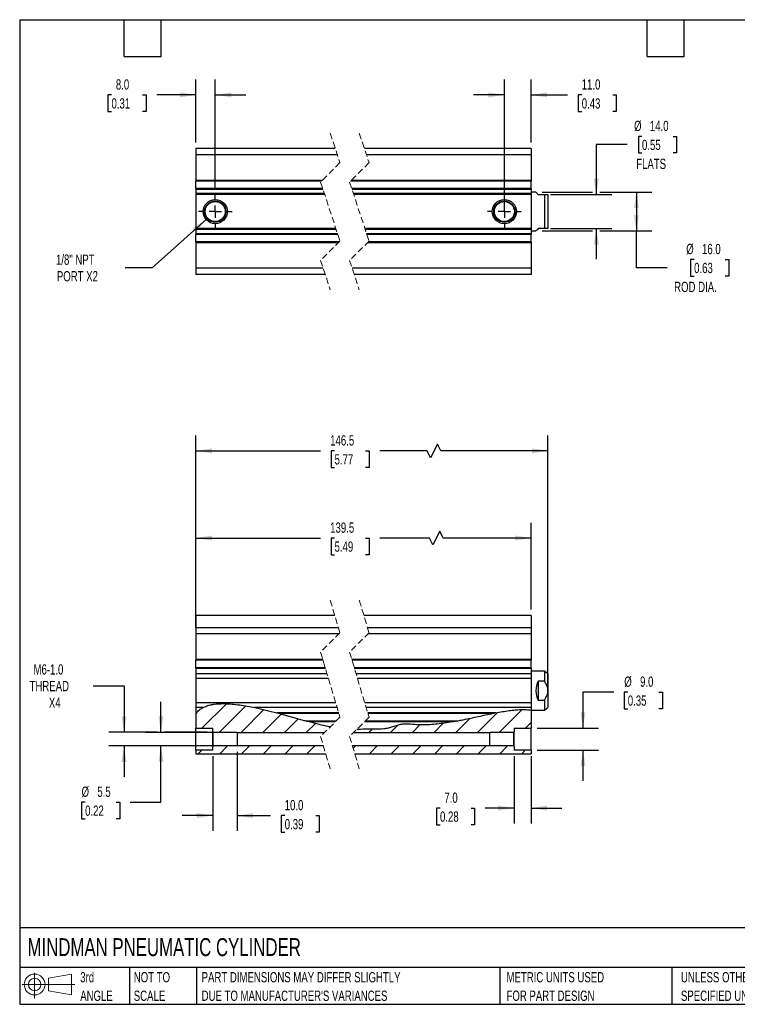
# Model space of a CAD drawing. Header units: millimetres. Extents: x 13 to 546, y 13 to 419.
# Tile 1 of 2: x 13 to 309, y 13 to 419. Entities that reach past the tile are written whole.
import ezdxf

# ---------------------------------------------------------------- set-up
doc = ezdxf.new("R2010")
doc.units = ezdxf.units.MM
doc.header["$LTSCALE"] = 2
for name, pattern in [('SLD-Center', [19.05, 15.24, -1.27, 1.27, -1.27]), ('SLD-Dashed', [1.905, 1.27, -0.635]), ('SLD-Solid', [0])]:
    doc.linetypes.add(name, pattern=pattern)
for name, color, linetype in [('CENTER', 40, 'SLD-Center'), ('HATCH', 6, 'SLD-Solid'), ('SLD-DEFPOINTS', 7, 'Continuous')]:
    doc.layers.add(name, color=color, linetype=linetype)
doc.layers.add('DIMENSIONS', color=140, linetype='SLD-Solid', lineweight=25)
doc.layers.add('TEXT', color=140, linetype='SLD-Solid', lineweight=25)
doc.styles.add('SLDTEXTSTYLE0', font='TXT', dxfattribs={"width": 0.7})
doc.dimstyles.new('SLDDIMSTYLE0', dxfattribs={"dimtxt": 4.316016, "dimasz": 6.604, "dimexe": 0, "dimexo": 0.0625, "dimgap": 1.079004, "dimtad": 0, "dimtih": 1, "dimtoh": 1, "dimdec": 1, "dimrnd": 1e-09, "dimzin": 12, "dimdsep": 46, "dimtxsty": 'SLDTEXTSTYLE0', "dimsah": 1, "dimcen": 0.09, "dimadec": 0, "dimazin": 3, "dimtfac": 1, "dimtdec": 1, "dimtofl": 0, "dimtmove": 0, "dimatfit": 3, "dimfxl": 0, "dimfrac": 2, "dimtolj": 1, "dimtzin": 12, "dimarcsym": 0})
doc.dimstyles.new('SLDDIMSTYLE1', dxfattribs={"dimtxt": 4.316016, "dimasz": 6.604, "dimexe": 0, "dimexo": 0.0625, "dimgap": 1.079004, "dimtad": 0, "dimtih": 1, "dimtoh": 1, "dimdec": 1, "dimrnd": 1e-09, "dimzin": 4, "dimdsep": 46, "dimtxsty": 'SLDTEXTSTYLE0', "dimsah": 1, "dimcen": 0.09, "dimadec": 0, "dimazin": 1, "dimtfac": 1, "dimtdec": 1, "dimtmove": 0, "dimatfit": 0, "dimfxl": 0, "dimfrac": 2, "dimtolj": 1, "dimtzin": 12, "dimarcsym": 0})
doc.dimstyles.new('SLDDIMSTYLE2', dxfattribs={"dimtxt": 4.316016, "dimasz": 6.604, "dimexe": 0, "dimexo": 0.0625, "dimgap": 1.079004, "dimtad": 0, "dimtih": 1, "dimtoh": 1, "dimdec": 1, "dimrnd": 1e-09, "dimzin": 12, "dimdsep": 46, "dimtxsty": 'SLDTEXTSTYLE0', "dimsah": 1, "dimcen": 0.09, "dimadec": 0, "dimazin": 3, "dimtfac": 1, "dimtdec": 1, "dimtmove": 0, "dimatfit": 0, "dimfxl": 0, "dimfrac": 2, "dimtolj": 1, "dimtzin": 12, "dimarcsym": 0})
doc.dimstyles.new('SLDDIMSTYLE3', dxfattribs={"dimtxt": 4.316016, "dimasz": 6.604, "dimexe": 0, "dimexo": 0.0625, "dimgap": 1.079004, "dimtad": 0, "dimtih": 1, "dimtoh": 1, "dimdec": 1, "dimrnd": 1e-09, "dimzin": 4, "dimdsep": 46, "dimtxsty": 'SLDTEXTSTYLE0', "dimsah": 1, "dimcen": 0.09, "dimadec": 0, "dimazin": 1, "dimtfac": 1, "dimtdec": 1, "dimtofl": 0, "dimtmove": 0, "dimatfit": 3, "dimfxl": 0, "dimfrac": 2, "dimtolj": 1, "dimtzin": 12, "dimarcsym": 0})
doc.dimstyles.new('SLDDIMSTYLE4', dxfattribs={"dimtxt": 4.316016, "dimasz": 6.604, "dimexe": 0, "dimexo": 0.0625, "dimgap": 1.079004, "dimtad": 0, "dimtih": 1, "dimtoh": 1, "dimdec": 1, "dimrnd": 1e-09, "dimzin": 12, "dimdsep": 46, "dimtxsty": 'SLDTEXTSTYLE0', "dimsah": 1, "dimcen": 0, "dimadec": 0, "dimazin": 3, "dimtfac": 1, "dimtdec": 1, "dimtofl": 0, "dimtmove": 0, "dimatfit": 3, "dimfxl": 0, "dimfrac": 2, "dimtolj": 1, "dimtzin": 12, "dimarcsym": 0})

# ---------------------------------------------------------------- blocks, each defined once
blk = doc.blocks.new('Block11')
at = {"color": 7, "linetype": 'SLD-Solid', "lineweight": 18}
for p, q in [((5.18, 10.62), (5.18, 0)), ((10.96, 8.33), (20.35, 10.06)), ((10.96, 3.19), (10.96, 8.33)), ((20.35, 10.06), (20.35, 1.46)), ((0, 5.76), (21.75, 5.76)), ((10.96, 3.19), (20.35, 1.46))]:
    blk.add_line(p, q, dxfattribs=at)
for radius in [4.3, 2.57]:
    blk.add_circle((5.18, 5.76), radius, dxfattribs=at)
blk = doc.blocks.new('Block12')
at = {"layer": 'SLD-DEFPOINTS'}
blk.add_blockref('Block11', (0, 0), dxfattribs=at)
blk = doc.blocks.new('SW_NOTE_0_1')
at = {"layer": 'TEXT', "color": 0, "char_height": 4.2333, "attachment_point": 1, "style": 'SLDTEXTSTYLE0'}
for s, insert in [('UNLESS OTHERWISE', (0, 5.46)), ('SPECIFIED UNITS ARE:', (0, -2.19))]:
    blk.add_mtext(s, dxfattribs=dict(at, insert=insert))
blk = doc.blocks.new('SW_NOTE_0_2')
at = {"layer": 'TEXT', "color": 0, "char_height": 4.2333, "attachment_point": 1, "style": 'SLDTEXTSTYLE0'}
for s, insert in [('PART DIMENSIONS MAY DIFFER SLIGHTLY', (0, 5.46)), ("DUE TO MANUFACTURER'S VARIANCES", (0, -2.19))]:
    blk.add_mtext(s, dxfattribs=dict(at, insert=insert))
blk = doc.blocks.new('SW_NOTE_0_3')
at = {"layer": 'TEXT', "color": 0, "char_height": 4.233, "attachment_point": 1, "style": 'SLDTEXTSTYLE0'}
for s, insert in [('NOT TO', (0, 5.46)), ('SCALE', (0, -2.19))]:
    blk.add_mtext(s, dxfattribs=dict(at, insert=insert))
blk = doc.blocks.new('SW_NOTE_0_4')
at = {"layer": 'TEXT', "color": 0, "char_height": 4.233, "attachment_point": 1, "style": 'SLDTEXTSTYLE0'}
for s, insert in [('3rd', (0, 5.46)), ('ANGLE', (0, -2.19))]:
    blk.add_mtext(s, dxfattribs=dict(at, insert=insert))
blk = doc.blocks.new('SW_NOTE_0_5')
at = {"layer": 'TEXT', "color": 0, "char_height": 4.2333, "attachment_point": 1, "style": 'SLDTEXTSTYLE0'}
for s, insert in [('METRIC UNITS USED', (0, 5.46)), ('FOR PART DESIGN', (0, -2.19))]:
    blk.add_mtext(s, dxfattribs=dict(at, insert=insert))
blk = doc.blocks.new('_D')
at = {"layer": 'DIMENSIONS'}
for p, q in [((85.44, 175.68), (85.44, 211.49)), ((223.83, 175.68), (223.83, 211.49)), ((186.16, 207.96), (183.34, 202.32)), ((187.57, 205.14), (186.16, 207.96)), ((85.44, 205.14), (136.86, 205.14)), ((142.71, 205.14), (141.26, 205.14)), ((141.26, 205.14), (141.26, 198.28)), ((155.53, 205.14), (156.98, 205.14)), ((156.98, 205.14), (156.98, 198.28)), ((181.93, 205.14), (161.38, 205.14)), ((183.34, 202.32), (181.93, 205.14)), ((223.83, 205.14), (187.57, 205.14)), ((141.26, 198.28), (142.71, 198.28)), ((156.98, 198.28), (155.53, 198.28))]:
    blk.add_line(p, q, dxfattribs=at)
for points in [[(85.44, 205.14), (92.05, 204.13), (92.05, 206.16)], [(223.83, 205.14), (217.22, 206.16), (217.22, 204.13)]]:
    blk.add_solid(points, dxfattribs=at)
at = {"layer": 'DIMENSIONS', "char_height": 4.233, "attachment_point": 1, "style": 'SLDTEXTSTYLE0'}
for s, insert in [('139.5', (140.91, 211.57)), ('5.49', (142.71, 203.74))]:
    blk.add_mtext(s, dxfattribs=dict(at, insert=insert))
blk = doc.blocks.new('_D_1')
at = {"layer": 'DIMENSIONS'}
for p, q in [((85.44, 168.11), (85.44, 247.49)), ((185.16, 243.96), (182.34, 238.32)), ((186.58, 241.14), (185.16, 243.96)), ((230.83, 144.68), (230.83, 247.49)), ((85.44, 241.14), (136.86, 241.14)), ((142.71, 241.14), (141.26, 241.14)), ((141.26, 241.14), (141.26, 234.28)), ((155.53, 241.14), (156.98, 241.14)), ((156.98, 241.14), (156.98, 234.28)), ((180.93, 241.14), (161.38, 241.14)), ((182.34, 238.32), (180.93, 241.14)), ((230.83, 241.14), (186.58, 241.14)), ((141.26, 234.28), (142.71, 234.28)), ((156.98, 234.28), (155.53, 234.28))]:
    blk.add_line(p, q, dxfattribs=at)
for points in [[(85.44, 241.14), (92.05, 240.13), (92.05, 242.16)], [(230.83, 241.14), (224.22, 242.16), (224.22, 240.13)]]:
    blk.add_solid(points, dxfattribs=at)
at = {"layer": 'DIMENSIONS', "char_height": 4.233, "attachment_point": 1, "style": 'SLDTEXTSTYLE0'}
for s, insert in [('146.5', (140.91, 247.57)), ('5.77', (142.71, 239.74))]:
    blk.add_mtext(s, dxfattribs=dict(at, insert=insert))
blk = doc.blocks.new('_D_2')
at = {"layer": 'DIMENSIONS'}
for p, q in [((216.83, 115.1), (216.83, 87.34)), ((223.83, 115.1), (223.83, 87.34)), ((186.25, 93.69), (184.8, 93.69)), ((184.8, 93.69), (184.8, 86.83)), ((199.08, 93.69), (200.53, 93.69)), ((200.53, 93.69), (200.53, 86.83)), ((216.83, 93.69), (204.93, 93.69)), ((223.83, 93.69), (236.53, 93.69)), ((184.8, 86.83), (186.25, 86.83)), ((200.53, 86.83), (199.08, 86.83))]:
    blk.add_line(p, q, dxfattribs=at)
for points in [[(216.83, 93.69), (210.22, 94.71), (210.22, 92.67)], [(223.83, 93.69), (230.43, 92.67), (230.43, 94.71)]]:
    blk.add_solid(points, dxfattribs=at)
at = {"layer": 'DIMENSIONS', "char_height": 4.233, "attachment_point": 1, "style": 'SLDTEXTSTYLE0'}
for s, insert in [('7.0', (188.05, 100.11)), ('0.28', (186.25, 92.29))]:
    blk.add_mtext(s, dxfattribs=dict(at, insert=insert))
blk = doc.blocks.new('_D_3')
at = {"layer": 'DIMENSIONS'}
for p, q in [((257.99, 141.58), (245.29, 141.58)), ((245.29, 141.58), (245.29, 126.64)), ((263.79, 141.58), (262.34, 141.58)), ((262.34, 141.58), (262.34, 134.72)), ((276.62, 141.58), (278.07, 141.58)), ((278.07, 141.58), (278.07, 134.72)), ((262.34, 134.72), (263.79, 134.72)), ((278.07, 134.72), (276.62, 134.72)), ((226.37, 126.64), (251.64, 126.64)), ((226.37, 117.64), (251.64, 117.64)), ((245.29, 117.64), (245.29, 104.94))]:
    blk.add_line(p, q, dxfattribs=at)
for points in [[(245.29, 126.64), (246.31, 133.25), (244.28, 133.25)], [(245.29, 117.64), (244.28, 111.04), (246.31, 111.04)]]:
    blk.add_solid(points, dxfattribs=at)
at = {"layer": 'DIMENSIONS', "char_height": 4.233, "attachment_point": 1, "style": 'SLDTEXTSTYLE0'}
for s, insert in [('%%c', (262.33, 148)), ('9.0', (268.85, 148)), ('0.35', (263.79, 140.18))]:
    blk.add_mtext(s, dxfattribs=dict(at, insert=insert))
blk = doc.blocks.new('_D_4')
at = {"layer": 'DIMENSIONS'}
for p, q in [((92.44, 115.1), (92.44, 84.25)), ((102.44, 116.85), (102.44, 84.25)), ((92.44, 90.6), (79.74, 90.6)), ((102.44, 90.6), (116.28, 90.6)), ((122.13, 90.6), (120.68, 90.6)), ((120.68, 90.6), (120.68, 83.75)), ((134.95, 90.6), (136.4, 90.6)), ((136.4, 90.6), (136.4, 83.75)), ((120.68, 83.75), (122.13, 83.75)), ((136.4, 83.75), (134.95, 83.75))]:
    blk.add_line(p, q, dxfattribs=at)
for points in [[(92.44, 90.6), (85.84, 91.62), (85.84, 89.59)], [(102.44, 90.6), (109.05, 89.59), (109.05, 91.62)]]:
    blk.add_solid(points, dxfattribs=at)
at = {"layer": 'DIMENSIONS', "char_height": 4.233, "attachment_point": 1, "style": 'SLDTEXTSTYLE0'}
for s, insert in [('10.0', (122.13, 97.03)), ('0.39', (122.13, 89.2))]:
    blk.add_mtext(s, dxfattribs=dict(at, insert=insert))
blk = doc.blocks.new('_D_5')
at = {"layer": 'DIMENSIONS'}
for p, q in [((71.04, 124.89), (71.04, 137.59)), ((99.9, 124.89), (64.69, 124.89)), ((99.9, 119.39), (64.69, 119.39)), ((71.04, 96.14), (71.04, 119.39)), ((39.71, 96.14), (38.26, 96.14)), ((38.26, 96.14), (38.26, 89.28)), ((52.54, 96.14), (53.99, 96.14)), ((53.99, 96.14), (53.99, 89.28)), ((58.34, 96.14), (71.04, 96.14)), ((38.26, 89.28), (39.71, 89.28)), ((53.99, 89.28), (52.54, 89.28))]:
    blk.add_line(p, q, dxfattribs=at)
for points in [[(71.04, 124.89), (72.05, 131.5), (70.02, 131.5)], [(71.04, 119.39), (70.02, 112.79), (72.05, 112.79)]]:
    blk.add_solid(points, dxfattribs=at)
at = {"layer": 'DIMENSIONS', "char_height": 4.233, "attachment_point": 1, "style": 'SLDTEXTSTYLE0'}
for s, insert in [('%%c', (38.25, 102.57)), ('5.5', (44.76, 102.57)), ('0.22', (39.71, 94.74))]:
    blk.add_mtext(s, dxfattribs=dict(at, insert=insert))
blk = doc.blocks.new('_D_6')
at = {"layer": 'DIMENSIONS'}
for p, q in [((43.1, 144.15), (55.8, 144.15)), ((55.8, 144.15), (55.8, 124.97)), ((69.51, 124.97), (49.45, 124.97)), ((90.08, 124.97), (72.56, 124.97)), ((69.51, 119.32), (49.45, 119.32)), ((55.8, 119.32), (55.8, 106.62)), ((90.08, 119.32), (72.56, 119.32))]:
    blk.add_line(p, q, dxfattribs=at)
for points in [[(55.8, 124.97), (56.82, 131.57), (54.78, 131.57)], [(55.8, 119.32), (54.78, 112.71), (56.82, 112.71)]]:
    blk.add_solid(points, dxfattribs=at)
at = {"layer": 'DIMENSIONS', "char_height": 4.233, "attachment_point": 1, "style": 'SLDTEXTSTYLE0'}
for s, insert in [('M6-1.0', (18.41, 153.04)), ('THREAD', (16.77, 146.18)), ('X4', (24.76, 139.32))]:
    blk.add_mtext(s, dxfattribs=dict(at, insert=insert))
blk = doc.blocks.new('SW_HATCH_0')
at = {"layer": 'HATCH', "color": 0}
for p, q in [((-53.35, 17.38), (-63.48, 7.25)), ((-45.28, 16.47), (-56.17, 5.58)), ((-37.84, 14.93), (-47.27, 5.5)), ((-30.68, 13.11), (-38.29, 5.5)), ((58.65, 13.75), (50.4, 5.5)), ((68.86, 14.98), (59.46, 5.58)), ((-23.64, 11.17), (-29.31, 5.5)), ((-16.59, 9.24), (-20.33, 5.5)), ((17.5, 8.52), (14.48, 5.5)), ((26.58, 8.62), (23.46, 5.5)), ((36.24, 9.3), (32.44, 5.5)), ((47.3, 11.38), (41.42, 5.5)), ((72.45, 9.59), (70.11, 7.25)), ((6.83, 6.83), (5.5, 5.5)), ((-43.79, 0), (-47.04, -3.25)), ((-34.81, 0), (-38.06, -3.25)), ((-25.83, 0), (-29.08, -3.25)), ((-16.85, 0), (-20.1, -3.25)), ((0, 0), (-1, -1)), ((8.98, 0), (5.73, -3.25)), ((17.96, 0), (14.71, -3.25)), ((26.94, 0), (23.69, -3.25)), ((35.92, 0), (32.67, -3.25)), ((44.9, 0), (41.65, -3.25)), ((53.88, 0), (50.63, -3.25)), ((-63.5, -1.75), (-65, -3.25)), ((-52.84, -0.07), (-56.02, -3.25)), ((62.79, -0.07), (59.61, -3.25)), ((70.09, -1.75), (68.59, -3.25))]:
    blk.add_line(p, q, dxfattribs=at)
blk = doc.blocks.new('_D_13')
at = {"layer": 'DIMENSIONS'}
for p, q in [((85.44, 368.45), (85.44, 394.41)), ((93.44, 349.38), (93.44, 394.41)), ((50.61, 388.06), (49.16, 388.06)), ((49.16, 388.06), (49.16, 381.2)), ((63.44, 388.06), (64.89, 388.06)), ((64.89, 388.06), (64.89, 381.2)), ((85.44, 388.06), (69.29, 388.06)), ((93.44, 388.06), (106.14, 388.06)), ((49.16, 381.2), (50.61, 381.2)), ((64.89, 381.2), (63.44, 381.2))]:
    blk.add_line(p, q, dxfattribs=at)
for points in [[(85.44, 388.06), (78.84, 389.08), (78.84, 387.05)], [(93.44, 388.06), (100.05, 387.05), (100.05, 389.08)]]:
    blk.add_solid(points, dxfattribs=at)
at = {"layer": 'DIMENSIONS', "char_height": 4.233, "attachment_point": 1, "style": 'SLDTEXTSTYLE0'}
for s, insert in [('8.0', (52.41, 394.49)), ('0.31', (50.61, 386.66))]:
    blk.add_mtext(s, dxfattribs=dict(at, insert=insert))
blk = doc.blocks.new('_D_14')
at = {"layer": 'DIMENSIONS'}
for p, q in [((212.83, 342.45), (212.83, 394.41)), ((223.83, 368.45), (223.83, 394.41)), ((212.83, 388.06), (200.13, 388.06)), ((223.83, 388.06), (238.92, 388.06)), ((244.77, 388.06), (243.32, 388.06)), ((243.32, 388.06), (243.32, 381.2)), ((257.59, 388.06), (259.04, 388.06)), ((259.04, 388.06), (259.04, 381.2)), ((243.32, 381.2), (244.77, 381.2)), ((259.04, 381.2), (257.59, 381.2))]:
    blk.add_line(p, q, dxfattribs=at)
for points in [[(212.83, 388.06), (206.22, 389.08), (206.22, 387.05)], [(223.83, 388.06), (230.43, 387.05), (230.43, 389.08)]]:
    blk.add_solid(points, dxfattribs=at)
at = {"layer": 'DIMENSIONS', "char_height": 4.233, "attachment_point": 1, "style": 'SLDTEXTSTYLE0'}
for s, insert in [('11.0', (244.77, 394.49)), ('0.43', (244.77, 386.66))]:
    blk.add_mtext(s, dxfattribs=dict(at, insert=insert))
blk = doc.blocks.new('_D_15')
at = {"layer": 'DIMENSIONS'}
for p, q in [((89.72, 336.6), (67.4, 316.72)), ((67.4, 316.72), (56.29, 316.72))]:
    blk.add_line(p, q, dxfattribs=at)
blk.add_solid([(89.72, 336.6), (84.11, 332.96), (85.46, 331.44)], dxfattribs=at)
at = {"layer": 'DIMENSIONS', "char_height": 4.233, "attachment_point": 1, "style": 'SLDTEXTSTYLE0'}
for s, insert in [('1/8" NPT', (27.69, 322.17)), ('PORT X2', (28.06, 315.32))]:
    blk.add_mtext(s, dxfattribs=dict(at, insert=insert))
blk = doc.blocks.new('_D_16')
at = {"layer": 'DIMENSIONS'}
for p, q in [((269.64, 370.95), (268.19, 370.95)), ((268.19, 370.95), (268.19, 364.09)), ((282.47, 370.95), (283.92, 370.95)), ((283.92, 370.95), (283.92, 364.09)), ((263.48, 367.52), (250.78, 367.52)), ((250.78, 367.52), (250.78, 346.91)), ((268.19, 364.09), (269.64, 364.09)), ((283.92, 364.09), (282.47, 364.09)), ((231.87, 346.91), (257.13, 346.91)), ((231.87, 332.91), (257.13, 332.91)), ((250.78, 332.91), (250.78, 320.21))]:
    blk.add_line(p, q, dxfattribs=at)
for points in [[(250.78, 346.91), (251.8, 353.52), (249.77, 353.52)], [(250.78, 332.91), (249.77, 326.31), (251.8, 326.31)]]:
    blk.add_solid(points, dxfattribs=at)
at = {"layer": 'DIMENSIONS', "char_height": 4.233, "attachment_point": 1, "style": 'SLDTEXTSTYLE0'}
for s, insert in [('%%c', (266.38, 377.37)), ('14.0', (272.9, 377.37)), ('0.55', (269.64, 369.55)), ('FLATS', (267.26, 361.72))]:
    blk.add_mtext(s, dxfattribs=dict(at, insert=insert))
blk = doc.blocks.new('_D_17')
at = {"layer": 'DIMENSIONS'}
for p, q in [((228.37, 347.91), (249.26, 347.91)), ((252.31, 347.91), (273.67, 347.91)), ((267.32, 347.91), (267.32, 331.91)), ((228.37, 331.91), (249.26, 331.91)), ((252.31, 331.91), (273.67, 331.91)), ((267.32, 316.72), (267.32, 331.91)), ((291.17, 320.15), (289.72, 320.15)), ((289.72, 320.15), (289.72, 313.29)), ((304, 320.15), (305.45, 320.15)), ((305.45, 320.15), (305.45, 313.29)), ((280.02, 316.72), (267.32, 316.72)), ((289.72, 313.29), (291.17, 313.29)), ((305.45, 313.29), (304, 313.29))]:
    blk.add_line(p, q, dxfattribs=at)
for points in [[(267.32, 347.91), (266.3, 341.31), (268.33, 341.31)], [(267.32, 331.91), (268.33, 338.52), (266.3, 338.52)]]:
    blk.add_solid(points, dxfattribs=at)
at = {"layer": 'DIMENSIONS', "char_height": 4.233, "attachment_point": 1, "style": 'SLDTEXTSTYLE0'}
for s, insert in [('%%c', (287.91, 326.57)), ('16.0', (294.43, 326.57)), ('0.63', (291.17, 318.74)), ('ROD DIA.', (282.92, 310.92))]:
    blk.add_mtext(s, dxfattribs=dict(at, insert=insert))
blk = doc.blocks.new('SW_CENTERMARKSYMBOL_5')
at = {"layer": 'CENTER', "color": 0}
for p, q in [((0, 5.08), (0, 6.93)), ((-5.08, 0), (-6.93, 0)), ((0, 0), (-2.54, 0)), ((0, 0), (0, 2.54)), ((0, 0), (0, -2.54)), ((0, 0), (2.54, 0)), ((5.08, 0), (6.93, 0)), ((0, -5.08), (0, -6.93))]:
    blk.add_line(p, q, dxfattribs=at)
blk = doc.blocks.new('SW_CENTERMARKSYMBOL_6')
at = {"layer": 'CENTER', "color": 0}
for p, q in [((0, 5.08), (0, 6.93)), ((-5.08, 0), (-6.93, 0)), ((0, 0), (-2.54, 0)), ((0, 0), (0, 2.54)), ((0, 0), (0, -2.54)), ((0, 0), (2.54, 0)), ((5.08, 0), (6.93, 0)), ((0, -5.08), (0, -6.93))]:
    blk.add_line(p, q, dxfattribs=at)

msp = doc.modelspace()

# ---------------------------------------------------------------- linework, layer by layer
at = {"color": 7, "linetype": 'SLD-Dashed', "lineweight": 18}
for p, q in [((140.94, 372.26), (144.94, 360.09)), ((152.94, 372.26), (156.94, 360.09)), ((144.94, 360.09), (136.94, 352.09)), ((156.94, 360.09), (148.94, 352.09)), ((136.94, 352.09), (144.94, 327.74)), ((148.94, 352.09), (156.94, 327.74)), ((144.94, 327.74), (136.94, 319.74)), ((156.94, 327.74), (148.94, 319.74)), ((136.94, 319.74), (140.94, 307.56)), ((148.94, 319.74), (152.94, 307.56)), ((140.94, 179.49), (144.94, 166.07)), ((152.94, 179.49), (156.94, 166.07)), ((144.94, 166.07), (136.94, 158.07)), ((156.94, 166.07), (148.94, 158.07)), ((136.94, 158.07), (144.94, 131.22)), ((148.94, 158.07), (156.94, 131.22)), ((144.94, 131.22), (136.94, 123.22)), ((156.94, 131.22), (148.94, 123.22)), ((136.94, 123.22), (140.94, 109.79)), ((148.94, 123.22), (152.94, 109.79))]:
    msp.add_line(p, q, dxfattribs=at)
for p, q in [((143.02, 365.91), (85.44, 365.91)), ((85.44, 365.91), (85.44, 363.35)), ((223.83, 365.91), (155.02, 365.91)), ((223.83, 365.91), (223.83, 363.35)), ((143.87, 363.35), (85.44, 363.35)), ((85.44, 363.35), (85.44, 352.76)), ((223.83, 363.35), (155.87, 363.35)), ((223.83, 363.35), (223.83, 352.76)), ((137.61, 352.76), (85.44, 352.76)), ((85.44, 352.76), (85.44, 352.46)), ((137.31, 352.46), (85.44, 352.46)), ((85.44, 349.36), (85.44, 352.46)), ((223.83, 352.46), (149.31, 352.46)), ((223.83, 352.76), (149.61, 352.76)), ((223.83, 352.76), (223.83, 352.46)), ((223.83, 349.36), (223.83, 352.46)), ((137.83, 349.36), (85.44, 349.36)), ((85.44, 349.36), (85.44, 349.06)), ((137.93, 349.06), (85.44, 349.06)), ((85.44, 349.06), (85.44, 347.35)), ((138.49, 347.35), (85.44, 347.35)), ((85.44, 347.35), (85.44, 346.91)), ((138.64, 346.91), (85.44, 346.91)), ((85.44, 346.91), (85.44, 332.91)), ((223.83, 349.36), (149.83, 349.36)), ((223.83, 349.06), (149.93, 349.06)), ((223.83, 347.35), (150.49, 347.35)), ((223.83, 346.91), (150.64, 346.91)), ((223.83, 349.36), (223.83, 349.06)), ((223.83, 349.06), (223.83, 347.35)), ((225.83, 347.91), (223.83, 347.91)), ((223.83, 347.35), (223.83, 346.91)), ((223.83, 346.91), (223.83, 332.91)), ((226.83, 346.91), (229.33, 346.91)), ((229.33, 346.91), (229.33, 332.91)), ((229.33, 346.91), (230.83, 346.91)), ((230.83, 346.91), (230.83, 332.91)), ((143.24, 332.91), (85.44, 332.91)), ((85.44, 332.91), (85.44, 332.48)), ((143.38, 332.48), (85.44, 332.48)), ((85.44, 332.48), (85.44, 330.76)), ((143.94, 330.76), (85.44, 330.76)), ((85.44, 330.76), (85.44, 330.46)), ((144.04, 330.46), (85.44, 330.46)), ((85.44, 327.36), (85.44, 330.46)), ((223.83, 332.91), (155.24, 332.91)), ((223.83, 332.48), (155.38, 332.48)), ((223.83, 330.76), (155.94, 330.76)), ((223.83, 330.46), (156.04, 330.46)), ((223.83, 332.91), (223.83, 332.48)), ((223.83, 332.48), (223.83, 330.76)), ((223.83, 331.91), (225.83, 331.91)), ((223.83, 330.76), (223.83, 330.46)), ((223.83, 327.36), (223.83, 330.46)), ((229.33, 332.91), (226.83, 332.91)), ((230.83, 332.91), (229.33, 332.91)), ((144.56, 327.36), (85.44, 327.36)), ((85.44, 327.36), (85.44, 327.06)), ((144.26, 327.06), (85.44, 327.06)), ((85.44, 327.06), (85.44, 316.48)), ((223.83, 327.06), (156.26, 327.06)), ((223.83, 327.36), (156.56, 327.36)), ((223.83, 327.36), (223.83, 327.06)), ((223.83, 327.06), (223.83, 316.48)), ((138.01, 316.48), (85.44, 316.48)), ((85.44, 316.48), (85.44, 313.91)), ((138.85, 313.91), (85.44, 313.91)), ((223.83, 316.48), (150.01, 316.48)), ((223.83, 313.91), (150.85, 313.91)), ((223.83, 316.48), (223.83, 313.91)), ((142.83, 173.14), (85.44, 173.14)), ((85.44, 173.14), (85.44, 168.14)), ((223.83, 173.14), (154.83, 173.14)), ((223.83, 173.14), (223.83, 168.14)), ((144.32, 168.14), (85.44, 168.14)), ((85.44, 168.14), (85.44, 165.57)), ((223.83, 168.14), (156.32, 168.14)), ((223.83, 168.14), (223.83, 165.57)), ((144.44, 165.57), (85.44, 165.57)), ((85.44, 165.57), (85.44, 154.99)), ((223.83, 165.57), (156.44, 165.57)), ((223.83, 165.57), (223.83, 154.99)), ((85.44, 154.99), (85.44, 154.69)), ((137.85, 154.99), (85.44, 154.99)), ((137.94, 154.69), (85.44, 154.69)), ((85.44, 151.59), (85.44, 154.69)), ((223.83, 154.99), (149.85, 154.99)), ((223.83, 154.69), (149.94, 154.69)), ((223.83, 154.99), (223.83, 154.69)), ((223.83, 151.59), (223.83, 154.69)), ((138.87, 151.59), (85.44, 151.59)), ((85.44, 151.59), (85.44, 151.29)), ((138.96, 151.29), (85.44, 151.29)), ((85.44, 151.29), (85.44, 149.14)), ((223.83, 151.59), (150.87, 151.59)), ((223.83, 151.29), (150.96, 151.29)), ((223.83, 151.59), (223.83, 151.29)), ((223.83, 151.29), (223.83, 149.14)), ((139.6, 149.14), (85.44, 149.14)), ((85.44, 149.14), (85.44, 147.14)), ((140.19, 147.14), (85.44, 147.14)), ((85.44, 147.14), (85.44, 137.14)), ((223.83, 149.14), (151.6, 149.14)), ((223.83, 147.14), (152.19, 147.14)), ((229.33, 150.14), (223.83, 150.14)), ((223.83, 149.14), (223.83, 147.14)), ((223.83, 147.14), (223.83, 137.14)), ((230.83, 149.14), (229.33, 150.14)), ((229.33, 150.14), (229.33, 146.02)), ((230.83, 149.14), (230.83, 142.14)), ((229.33, 146.02), (226.83, 146.02)), ((226.83, 146.02), (226.83, 138.27)), ((226.83, 138.27), (229.33, 138.27)), ((229.33, 138.27), (229.33, 134.14)), ((230.83, 142.14), (230.83, 135.14)), ((143.17, 137.14), (85.44, 137.14)), ((85.44, 137.14), (85.44, 135.14)), ((88.3, 135.14), (85.44, 135.14)), ((85.44, 135.14), (85.44, 132.99)), ((143.77, 135.14), (109.84, 135.14)), ((223.83, 137.14), (155.17, 137.14)), ((223.83, 135.14), (155.77, 135.14)), ((223.83, 137.14), (223.83, 135.14)), ((223.83, 135.14), (223.83, 134.11)), ((223.83, 134.14), (229.33, 134.14)), ((229.33, 134.14), (230.83, 135.14)), ((85.72, 132.99), (85.44, 132.99)), ((85.44, 132.99), (85.44, 132.69)), ((85.5, 132.69), (85.44, 132.69)), ((85.44, 132.6), (85.44, 132.69)), ((85.44, 132.6), (85.51, 132.69)), ((85.44, 132.6), (85.44, 126.64)), ((144.41, 132.99), (118.84, 132.99)), ((144.5, 132.69), (119.97, 132.69)), ((209.24, 132.99), (156.41, 132.99)), ((207.72, 132.69), (156.5, 132.69)), ((223.83, 134.11), (223.83, 126.64)), ((85.44, 126.64), (92.44, 126.64)), ((85.44, 122.14), (85.44, 126.64)), ((92.44, 125.14), (92.44, 126.64)), ((143.31, 129.59), (131.22, 129.59)), ((143.01, 129.29), (132.32, 129.29)), ((191.27, 129.29), (155.01, 129.29)), ((192.9, 129.59), (155.31, 129.59)), ((216.83, 126.64), (223.83, 126.64)), ((216.83, 126.64), (216.83, 125.14)), ((223.83, 122.14), (223.83, 126.64)), ((85.44, 117.64), (85.44, 122.14)), ((92.44, 125.14), (92.62, 124.97)), ((92.44, 122.14), (92.44, 125.14)), ((92.44, 119.14), (92.44, 122.14)), ((92.62, 124.97), (102.44, 124.97)), ((92.62, 119.32), (92.62, 124.97)), ((102.44, 124.97), (102.44, 124.89)), ((102.44, 124.89), (138.61, 124.89)), ((102.44, 124.89), (102.44, 119.39)), ((150.61, 124.89), (206.83, 124.89)), ((206.83, 124.97), (216.65, 124.97)), ((206.83, 124.89), (206.83, 124.97)), ((206.83, 119.39), (206.83, 124.89)), ((216.65, 124.97), (216.83, 125.14)), ((216.65, 124.97), (216.65, 119.32)), ((216.83, 122.14), (216.83, 125.14)), ((216.83, 119.14), (216.83, 122.14)), ((223.83, 117.64), (223.83, 122.14)), ((92.62, 119.32), (92.44, 119.14)), ((92.44, 117.64), (92.44, 119.14)), ((102.44, 119.32), (92.62, 119.32)), ((102.44, 119.39), (102.44, 119.32)), ((138.08, 119.39), (102.44, 119.39)), ((206.83, 119.39), (150.08, 119.39)), ((206.83, 119.32), (206.83, 119.39)), ((216.65, 119.32), (206.83, 119.32)), ((216.83, 119.14), (216.65, 119.32)), ((216.83, 119.14), (216.83, 117.64)), ((92.44, 117.64), (85.44, 117.64)), ((85.44, 117.64), (85.44, 116.14)), ((85.44, 116.14), (139.04, 116.14)), ((151.04, 116.14), (223.83, 116.14)), ((223.83, 117.64), (216.83, 117.64)), ((223.83, 117.64), (223.83, 116.14))]:
    msp.add_line(p, q)
at = {"flags": 128}
for points in [[(225.83, 347.91), (225.87, 347.87), (225.99, 347.75), (226.19, 347.55), (226.47, 347.27), (226.83, 346.91)], [(226.83, 332.91), (226.47, 332.56), (226.19, 332.28), (225.99, 332.08), (225.87, 331.96), (225.83, 331.91)]]:
    msp.add_lwpolyline(points, dxfattribs=at)
for centre, radius in [((93.44, 339.91), 4.99), ((93.44, 339.91), 4.39), ((93.44, 339.91), 4.14), ((212.83, 339.91), 4.99), ((212.83, 339.91), 4.39), ((212.83, 339.91), 4.14)]:
    msp.add_circle(centre, radius)
msp.add_arc((233.83, 142.14), 8, 151.0452, 208.9548)
for points, knots in [([(230.83, 142.14), (230.82, 142.37), (230.8, 142.83), (230.64, 143.52), (230.37, 144.28), (229.94, 145.13), (229.54, 145.71), (229.33, 146.02)], [0, 0, 0, 0, 0.159516, 0.32557, 0.501106, 0.735097, 1, 1, 1, 1]), ([(229.33, 138.27), (229.56, 138.6), (229.99, 139.24), (230.46, 140.23), (230.77, 141.19), (230.81, 141.83), (230.83, 142.14)], [0, 0, 0, 0, 0.286899, 0.545401, 0.780783, 1, 1, 1, 1]), ([(85.72, 132.99), (86.09, 133.42), (86.84, 134.27), (87.82, 134.85), (88.3, 135.14)], [0, 0, 0, 0, 0.498395, 1, 1, 1, 1]), ([(88.3, 135.14), (88.84, 135.39), (89.95, 135.92), (91.58, 136.33), (93.09, 136.59), (94.91, 136.77), (97.35, 136.83), (100.39, 136.65), (103.55, 136.28), (106.71, 135.78), (108.8, 135.35), (109.84, 135.14)], [0, 0, 0, 0, 0.0807406, 0.1679028, 0.2290054, 0.2906514, 0.4176674, 0.5629117, 0.7075447, 0.8541688, 1, 1, 1, 1]), ([(109.84, 135.14), (111.34, 134.82), (114.35, 134.15), (117.33, 133.38), (118.84, 132.99)], [0, 0, 0, 0, 0.495974, 1, 1, 1, 1]), ([(209.24, 132.99), (210.18, 133.17), (212.01, 133.51), (214.7, 133.93), (217.24, 134.23), (219.61, 134.38), (221.8, 134.39), (223.17, 134.2), (223.83, 134.11)], [0, 0, 0, 0, 0.194952, 0.380548, 0.555104, 0.71716, 0.865621, 1, 1, 1, 1]), ([(85.72, 132.99), (85.69, 132.95), (85.64, 132.88), (85.58, 132.8), (85.53, 132.74), (85.51, 132.71), (85.5, 132.69), (85.5, 132.69)], [0, 0, 0, 0, 0.403545, 0.698181, 0.885098, 0.988802, 1, 1, 1, 1]), ([(119.97, 132.69), (119.97, 132.69), (119.96, 132.7), (119.93, 132.7), (119.84, 132.73), (119.47, 132.82), (119.12, 132.92), (118.84, 132.99)], [0, 0, 0, 0, 0.00528, 0.02282, 0.068479, 0.243615, 1, 1, 1, 1]), ([(120.05, 132.67), (120.27, 132.61), (120.94, 132.43), (122.06, 132.13), (123.58, 131.71), (125.31, 131.24), (127.22, 130.7), (129.12, 130.17), (130.45, 129.8), (131.15, 129.61), (131.22, 129.59)], [0, 0, 0, 0, 0.060058, 0.178955, 0.29904, 0.470254, 0.642336, 0.812986, 0.979906, 1, 1, 1, 1]), ([(192.89, 129.59), (192.96, 129.61), (193.7, 129.74), (195.46, 130.1), (198.18, 130.66), (201.26, 131.32), (204.32, 131.99), (206.44, 132.44), (207.53, 132.65), (207.61, 132.67)], [0, 0, 0, 0, 0.0153133, 0.1498823, 0.3582857, 0.5682594, 0.7775693, 0.9839804, 1, 1, 1, 1]), ([(209.24, 132.99), (209.05, 132.95), (208.75, 132.9), (208.37, 132.82), (208.15, 132.78), (208, 132.75), (207.9, 132.73), (207.82, 132.71), (207.77, 132.7), (207.74, 132.7), (207.73, 132.69), (207.72, 132.69), (207.72, 132.69)], [0, 0, 0, 0, 0.387535, 0.593866, 0.733648, 0.828245, 0.892146, 0.935129, 0.977107, 0.990592, 0.999087, 1, 1, 1, 1]), ([(132.32, 129.29), (132.12, 129.35), (131.87, 129.41), (131.58, 129.49), (131.44, 129.53), (131.34, 129.56), (131.27, 129.58), (131.24, 129.59), (131.23, 129.59), (131.22, 129.59), (131.22, 129.59)], [0, 0, 0, 0, 0.5278119, 0.6929596, 0.8056909, 0.9099767, 0.9601323, 0.9869101, 0.997823, 1, 1, 1, 1]), ([(140.91, 127.19), (140.65, 127.24), (139.13, 127.51), (136.26, 128.24), (133.67, 128.93), (132.32, 129.29)], [0, 0, 0, 0, 0.090587, 0.524919, 1, 1, 1, 1]), ([(191.27, 129.29), (190.23, 129.11), (188.17, 128.76), (185.11, 128.35), (182.16, 128.07), (179.34, 127.96), (176.66, 128.06), (174.31, 128.29), (172.22, 128.39), (170.35, 128.3), (168.51, 127.84), (166.74, 127.14), (164.89, 126.63), (162.49, 126.28), (159.54, 126.2), (156.09, 126.25), (153.53, 126.18), (152.14, 126.18), (151.9, 126.18)], [0, 0, 0, 0, 0.0801202, 0.1579151, 0.2327079, 0.3039208, 0.3711442, 0.4346385, 0.4823624, 0.5289252, 0.5759633, 0.6244612, 0.6727065, 0.7207292, 0.807239, 0.8946779, 0.9820127, 1, 1, 1, 1]), ([(192.9, 129.59), (192.89, 129.59), (192.89, 129.59), (192.87, 129.59), (192.81, 129.58), (192.52, 129.52), (192, 129.42), (191.52, 129.34), (191.27, 129.29)], [0, 0, 0, 0, 0.002221, 0.010298, 0.031902, 0.118002, 0.545747, 1, 1, 1, 1])]:
    msp.add_open_spline(points, degree=3, knots=knots)
at = {"layer": 'TEXT'}
for p, q in [((12.7, 419.1), (546.1, 419.1)), ((12.7, 419.1), (12.7, 12.7)), ((55.88, 403.86), (55.88, 419.1)), ((71.12, 403.86), (71.12, 419.1)), ((271.78, 403.86), (271.78, 419.1)), ((287.02, 403.86), (287.02, 419.1)), ((55.88, 403.86), (71.12, 403.86)), ((271.78, 403.86), (287.02, 403.86)), ((546.1, 44.25), (12.7, 44.25)), ((546.1, 27.94), (12.7, 27.94)), ((58.09, 27.94), (58.09, 12.7)), ((85.67, 27.94), (85.67, 12.7)), ((210.97, 27.94), (210.97, 12.7)), ((282, 27.94), (282, 12.7)), ((12.7, 12.7), (546.1, 12.7))]:
    msp.add_line(p, q, dxfattribs=at)

# ---------------------------------------------------------------- block references
at = {"layer": 'CENTER'}
for name, p in [('SW_CENTERMARKSYMBOL_5', (93.44, 339.91)), ('SW_CENTERMARKSYMBOL_6', (212.83, 339.91))]:
    msp.add_blockref(name, p, dxfattribs=at)
at = {"layer": 'HATCH'}
msp.add_blockref('SW_HATCH_0', (151.38, 119.39), dxfattribs=at)
at = {"layer": 'SLD-DEFPOINTS'}
msp.add_blockref('Block12', (13.68, 15.11), dxfattribs=at)
at = {"layer": 'TEXT'}
for name, p in [('SW_NOTE_0_4', (37.7, 20.54)), ('SW_NOTE_0_3', (59.81, 20.54)), ('SW_NOTE_0_2', (87.83, 20.54)), ('SW_NOTE_0_5', (213.71, 20.54)), ('SW_NOTE_0_1', (285.74, 20.54))]:
    msp.add_blockref(name, p, dxfattribs=at)

# ---------------------------------------------------------------- texts
at = {"layer": 'TEXT', "insert": (15.93, 40), "char_height": 7.4083, "attachment_point": 1, "style": 'SLDTEXTSTYLE0'}
msp.add_mtext('MINDMAN PNEUMATIC CYLINDER', dxfattribs=at)

# ---------------------------------------------------------------- dimensions: what is measured, and where the dimension line sits
at = {"layer": 'DIMENSIONS'}
for base, p1, p2, picture, middle in [((85.44, 388.06), (93.44, 346.84), (85.44, 365.91), '_D_13', (57.03, 388.06)), ((223.83, 388.06), (212.83, 339.91), (223.83, 365.91), '_D_14', (251.18, 388.06)), ((92.44, 90.6), (102.44, 119.39), (92.44, 117.64), '_D_4', (128.54, 90.6)), ((216.83, 93.69), (223.83, 117.64), (216.83, 117.64), '_D_2', (192.67, 93.69))]:
    dim = msp.add_linear_dim(base=base, p1=p1, p2=p2, dimstyle='SLDDIMSTYLE1', dxfattribs=at)
    dim.commit()
    dim.dimension.update_dxf_attribs({"geometry": picture, "text_midpoint": middle, "dimtype": 160})
for base, p1, p2, text, dimstyle, picture, middle in [((250.78, 332.91), (229.33, 346.91), (229.33, 332.91), '%%c<>\\PFLATS', 'SLDDIMSTYLE1', '_D_16', (250.78, 367.52)), ((267.32, 331.91), (225.83, 347.91), (225.83, 331.91), '%%c<>\\PROD DIA. ', 'SLDDIMSTYLE3', '_D_17', (267.32, 316.72)), ((55.8, 124.97), (92.62, 119.32), (92.62, 124.97), 'M6-1.0\\PTHREAD\\PX4', 'SLDDIMSTYLE2', '_D_6', (55.8, 144.15)), ((245.29, 126.64), (223.83, 117.64), (223.83, 126.64), '%%c<>', 'SLDDIMSTYLE1', '_D_3', (245.29, 141.58)), ((71.04, 124.89), (102.44, 119.39), (102.44, 124.89), '%%c<>', 'SLDDIMSTYLE2', '_D_5', (71.04, 96.14))]:
    dim = msp.add_linear_dim(base=base, p1=p1, p2=p2, angle=90, text=text, dimstyle=dimstyle, dxfattribs=at)
    dim.commit()
    dim.dimension.update_dxf_attribs({"geometry": picture, "text_midpoint": middle, "dimtype": 160})
dim = msp.add_diameter_dim_2p(p1=(97.17, 343.23), p2=(89.72, 336.6), text='1/8" NPT\\PPORT X2', dimstyle='SLDDIMSTYLE4', override={"dimpost": '<>'}, dxfattribs=at)
dim.commit()
dim.dimension.update_dxf_attribs({"geometry": '_D_15', "text_midpoint": (40.41, 316.72), "dimtype": 163})
for base, p1, p2, text, picture, middle in [((230.83, 241.14), (85.44, 165.57), (230.83, 142.14), '146.5', '_D_1', (149.12, 241.14)), ((223.83, 205.14), (85.44, 173.14), (223.83, 173.14), '139.5', '_D', (149.12, 205.14))]:
    dim = msp.add_linear_dim(base=base, p1=p1, p2=p2, text=text, dimstyle='SLDDIMSTYLE0', dxfattribs=at)
    dim.commit()
    dim.dimension.update_dxf_attribs({"geometry": picture, "text_midpoint": middle, "dimtype": 160})

doc.saveas('drawing.dxf')
